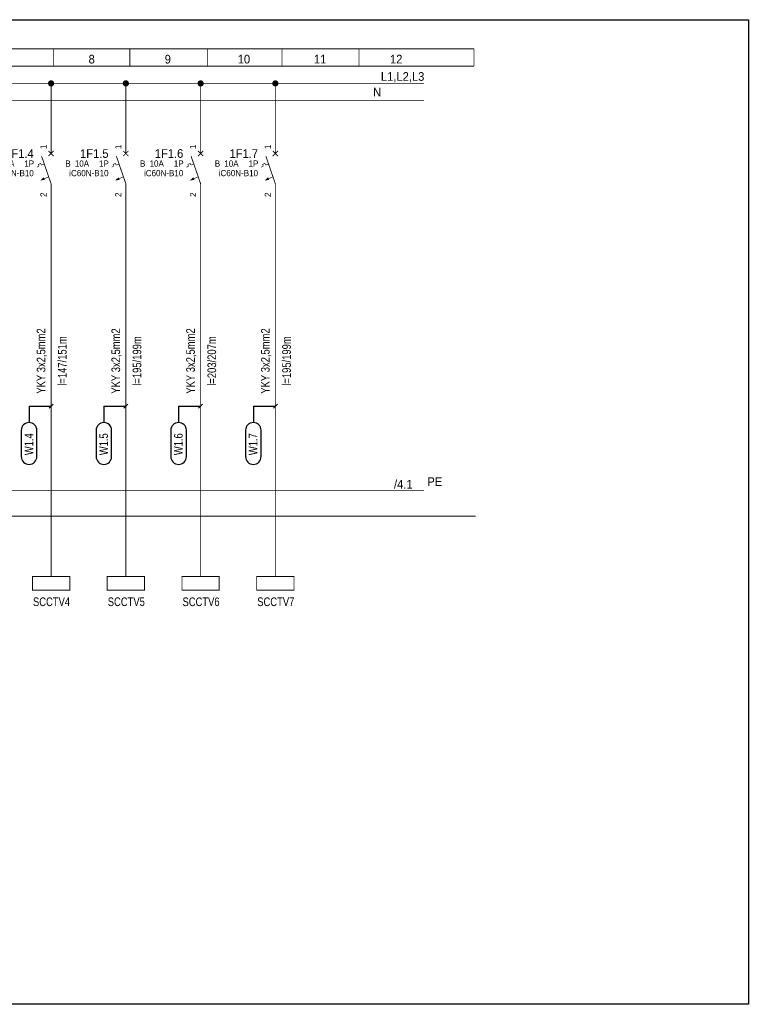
# Model space of a CAD drawing. Header units: millimetres. Extents: x -91 to 1961, y -1152 to 358.
# Tile 16 of 256: x 135 to 345, y -401 to -116. Entities that reach past the tile are written whole.
import ezdxf
from ezdxf.enums import TextEntityAlignment as Align

# ---------------------------------------------------------------- set-up
doc = ezdxf.new("R2010")
doc.units = ezdxf.units.MM
doc.header["$MEASUREMENT"] = 0
for name, pattern in [('1', [9, 7, -2]), ('10', [10, 5, -5]), ('9', [1.5, 0.5, -1])]:
    doc.linetypes.add(name, pattern=pattern)
doc.layers.get('0').update_dxf_attribs({"linetype": 'CONTINUOUS'})
doc.styles.add('ARIAL', font='ARIAL.ttf', dxfattribs={"height": 0.2})

# ---------------------------------------------------------------- blocks, each defined once
blk = doc.blocks.new('PCS26-10')
at = {"color": 7, "width": 0.924}
blk.add_attdef('', text='', height=2.5, dxfattribs=at).set_placement((1, 0.5), align=Align.BOTTOM_LEFT)
blk = doc.blocks.new('PCS2-0_STATE1')
at = {"color": 7, "linetype": 'Continuous'}
for points, const_width in [([(0, 3.75), (0, 7.5)], 0.25), ([(0, -5), (-2.75, 3)], 0.25), ([(-0.75, 4.5), (0.75, 3)], 0.25), ([(-0.75, 3), (0.75, 4.5)], 0.25), ([(-3.5, 0.1), (-4.1, -0.2)], 0.18), ([(-2.8, 0.4), (-3, 0.9), (-3.7, 0.6), (-3.5, 0.1)], 0.18), ([(-2, 0.7), (-2.8, 0.4)], 0.18), ([(-0.691, -2.989), (-2.9, -3.9)], 0.18), ([(0, -5), (0, -10)], 0.25)]:
    blk.add_lwpolyline(points, dxfattribs=dict(at, const_width=const_width))
blk.add_solid([(-2.1, -3.1), (-3.1, -4), (-1.8, -3.9)], dxfattribs=at)
at = {"color": 5, "width": 0.933333, "flags": 1}
blk.add_attdef('PN0', text='', height=1.8, rotation=90, dxfattribs=at).set_placement((-0.75, 5), align=Align.BOTTOM_LEFT)
at = {"color": 7, "width": 0.924}
blk.add_attdef('', text='', height=2.5, dxfattribs=at).set_placement((-5, 5), align=Align.TOP_RIGHT)
at = {"color": 5, "width": 0.933333, "flags": 1}
blk.add_attdef('PN1', text='', height=1.8, rotation=90, dxfattribs=at).set_placement((-0.75, -7.5), align=Align.BOTTOM_RIGHT)

msp = doc.modelspace()

# ---------------------------------------------------------------- linework, layer by layer
at = {"linetype": 'Continuous'}
for p, q in [((137.55, -227.87), (143.91, -227.87)), ((137.55, -227.87), (137.55, -232.59)), ((159.16, -227.87), (165.52, -227.87)), ((159.16, -227.87), (159.16, -232.59)), ((180.76, -227.87), (187.12, -227.87)), ((180.76, -227.87), (180.76, -232.59)), ((202.36, -227.87), (208.72, -227.87)), ((202.36, -227.87), (202.36, -232.59))]:
    msp.add_line(p, q, dxfattribs=at)
at = {"color": 7, "true_color": 0xffffff}
msp.add_lwpolyline([(-72.83, -116.26), (345.4, -116.26), (345.4, -400.6), (-72.83, -400.6)], close=True, dxfattribs=at)
at = {"color": 7, "linetype": 'Continuous', "const_width": 0.25}
for points in [[(-20.86, -124.66), (266.14, -124.66)], [(144.64, -124.66), (144.64, -129.66)], [(166.64, -124.66), (166.64, -129.66)], [(189.14, -124.66), (189.14, -129.66)], [(210.64, -124.66), (210.64, -129.66)], [(232.89, -124.66), (232.89, -129.66)], [(266.14, -129.66), (266.14, -124.66)], [(-20.86, -129.66), (266.14, -129.66)], [(31.64, -134.66), (251.64, -134.66)], [(143.91, -151.16), (143.91, -134.66)], [(165.52, -151.16), (165.52, -134.66)], [(187.12, -151.16), (187.12, -134.66)], [(208.72, -151.16), (208.72, -134.66)], [(143.91, -168.66), (143.91, -179.66)], [(143.91, -168.66), (143.91, -277.03)], [(165.52, -168.66), (165.52, -179.66)], [(165.52, -168.66), (165.52, -277.03)], [(187.12, -168.66), (187.12, -179.66)], [(187.12, -168.66), (187.12, -277.03)], [(208.72, -168.66), (208.72, -179.66)], [(208.72, -168.66), (208.72, -277.03)]]:
    msp.add_lwpolyline(points, dxfattribs=at)
at = {"color": 7, "const_width": 1}
for points in [[(144.31, -134.66), (144.3, -134.56), (144.26, -134.46), (144.19, -134.38), (144.11, -134.32), (144.02, -134.28), (143.91, -134.26), (143.81, -134.28), (143.71, -134.32), (143.63, -134.38), (143.57, -134.46), (143.53, -134.56), (143.51, -134.66), (143.53, -134.77), (143.57, -134.86), (143.63, -134.95), (143.71, -135.01), (143.81, -135.05), (143.91, -135.06), (144.02, -135.05), (144.11, -135.01), (144.19, -134.95), (144.26, -134.86), (144.3, -134.77), (144.31, -134.66)], [(165.92, -134.66), (165.9, -134.56), (165.86, -134.46), (165.8, -134.38), (165.72, -134.32), (165.62, -134.28), (165.52, -134.26), (165.41, -134.28), (165.32, -134.32), (165.23, -134.38), (165.17, -134.46), (165.13, -134.56), (165.12, -134.66), (165.13, -134.77), (165.17, -134.86), (165.23, -134.95), (165.32, -135.01), (165.41, -135.05), (165.52, -135.06), (165.62, -135.05), (165.72, -135.01), (165.8, -134.95), (165.86, -134.86), (165.9, -134.77), (165.92, -134.66)], [(187.52, -134.66), (187.51, -134.56), (187.47, -134.46), (187.4, -134.38), (187.32, -134.32), (187.22, -134.28), (187.12, -134.26), (187.02, -134.28), (186.92, -134.32), (186.84, -134.38), (186.77, -134.46), (186.73, -134.56), (186.72, -134.66), (186.73, -134.77), (186.77, -134.86), (186.84, -134.95), (186.92, -135.01), (187.02, -135.05), (187.12, -135.06), (187.22, -135.05), (187.32, -135.01), (187.4, -134.95), (187.47, -134.86), (187.51, -134.77), (187.52, -134.66)], [(209.12, -134.66), (209.11, -134.56), (209.07, -134.46), (209.01, -134.38), (208.92, -134.32), (208.83, -134.28), (208.72, -134.26), (208.62, -134.28), (208.52, -134.32), (208.44, -134.38), (208.38, -134.46), (208.34, -134.56), (208.32, -134.66), (208.34, -134.77), (208.38, -134.86), (208.44, -134.95), (208.52, -135.01), (208.62, -135.05), (208.72, -135.06), (208.83, -135.05), (208.92, -135.01), (209.01, -134.95), (209.07, -134.86), (209.11, -134.77), (209.12, -134.66)]]:
    msp.add_lwpolyline(points, close=True, dxfattribs=at)
at = {"color": 5, "linetype": '1', "const_width": 0.25}
msp.add_lwpolyline([(36.64, -139.66), (251.64, -139.66)], dxfattribs=at)
at = {"linetype": 'Continuous', "flags": 128}
for points in [[(143.91, -227.87), (144.5, -227.29)], [(165.52, -227.87), (166.1, -227.29)], [(187.12, -227.87), (187.7, -227.29)], [(208.72, -227.87), (209.31, -227.29)], [(143.91, -227.87), (143.33, -228.46)], [(165.52, -227.87), (164.93, -228.46)], [(187.12, -227.87), (186.53, -228.46)], [(208.72, -227.87), (208.14, -228.46)]]:
    msp.add_lwpolyline(points, dxfattribs=at)
at = {"color": 7}
for points in [[(135.3, -234.84), (135.3, -242.44)], [(139.8, -242.44), (139.8, -234.84)], [(156.91, -234.84), (156.91, -242.44)], [(161.41, -242.44), (161.41, -234.84)], [(178.51, -234.84), (178.51, -242.44)], [(183.01, -242.44), (183.01, -234.84)], [(200.11, -234.84), (200.11, -242.44)], [(204.61, -242.44), (204.61, -234.84)]]:
    msp.add_lwpolyline(points, dxfattribs=at)
at = {"color": 3, "linetype": '10', "const_width": 0.25}
for points in [[(169.14, -252.16), (61.64, -252.16)], [(169.14, -252.16), (251.64, -252.16)]]:
    msp.add_lwpolyline(points, dxfattribs=at)
at = {"color": 7, "linetype": '9', "const_width": 0.25}
msp.add_lwpolyline([(-20.86, -259.66), (266.64, -259.66)], dxfattribs=at)
at = {"color": 7, "linetype": 'Continuous', "const_width": 0.25}
for points in [[(138.52, -277.03), (149.3, -277.03), (149.3, -280.98), (138.52, -280.98)], [(160.13, -277.03), (170.91, -277.03), (170.91, -280.98), (160.13, -280.98)], [(181.73, -277.03), (192.51, -277.03), (192.51, -280.98), (181.73, -280.98)], [(203.33, -277.03), (214.11, -277.03), (214.11, -280.98), (203.33, -280.98)]]:
    msp.add_lwpolyline(points, close=True, dxfattribs=at)
at = {"color": 7, "linetype": 'Continuous'}
for centre, start, end in [((137.55, -234.84), 0, 180), ((159.16, -234.84), 0, 180), ((180.76, -234.84), 0, 180), ((202.36, -234.84), 0, 180), ((137.55, -242.44), 180, 0), ((159.16, -242.44), 180, 0), ((180.76, -242.44), 180, 0), ((202.36, -242.44), 180, 0)]:
    msp.add_arc(centre, 2.25, start, end, dxfattribs=at)

# ---------------------------------------------------------------- block references
ref = msp.add_blockref('PCS26-10', (236.72, -134.66))
ref.add_attrib('', 'L1,L2,L3', dxfattribs={"color": 7, "height": 2.5, "style": 'ARIAL', "width": 0.924}).set_placement((239.22, -134.66), align=Align.BOTTOM_LEFT)
ref = msp.add_blockref('PCS26-10', (235.95, -139.66))
ref.add_attrib('', 'N', dxfattribs={"color": 7, "height": 2.5, "style": 'ARIAL', "width": 0.924}).set_placement((236.95, -139.16), align=Align.BOTTOM_LEFT)
ref = msp.add_blockref('PCS2-0_STATE1', (143.91, -158.66))
ref.add_attrib('', '1F1.4', dxfattribs={"color": 7, "height": 2.5, "style": 'ARIAL', "width": 0.924}).set_placement((138.91, -153.66), align=Align.TOP_RIGHT)
ref.add_attrib('DF1', '10A', dxfattribs={"color": 5, "height": 1.8, "style": 'ARIAL', "width": 0.924}).set_placement((129.16, -156.91), align=Align.TOP_LEFT)
ref.add_attrib('DF2', 'B', dxfattribs={"color": 5, "height": 1.8, "style": 'ARIAL', "width": 0.924}).set_placement((126.41, -156.91), align=Align.TOP_LEFT)
ref.add_attrib('DF3', '1P', dxfattribs={"color": 5, "height": 1.8, "style": 'ARIAL', "width": 0.924}).set_placement((136.16, -156.91), align=Align.TOP_LEFT)
ref.add_attrib('DF4', 'iC60N-B10', dxfattribs={"color": 5, "height": 1.8, "style": 'ARIAL', "width": 0.924}).set_placement((138.91, -159.66), align=Align.TOP_RIGHT)
ref.add_attrib('PN0', '1', dxfattribs={"color": 5, "height": 1.8, "rotation": 90, "style": 'ARIAL', "width": 0.933333}).set_placement((143.16, -153.66), align=Align.BOTTOM_LEFT)
ref.add_attrib('PN1', '2', dxfattribs={"color": 5, "height": 1.8, "rotation": 90, "style": 'ARIAL', "width": 0.933333}).set_placement((143.16, -166.16), align=Align.BOTTOM_RIGHT)
ref = msp.add_blockref('PCS2-0_STATE1', (165.52, -158.66))
ref.add_attrib('', '1F1.5', dxfattribs={"color": 7, "height": 2.5, "style": 'ARIAL', "width": 0.924}).set_placement((160.52, -153.66), align=Align.TOP_RIGHT)
ref.add_attrib('DF1', '10A', dxfattribs={"color": 5, "height": 1.8, "style": 'ARIAL', "width": 0.924}).set_placement((150.77, -156.91), align=Align.TOP_LEFT)
ref.add_attrib('DF2', 'B', dxfattribs={"color": 5, "height": 1.8, "style": 'ARIAL', "width": 0.924}).set_placement((148.02, -156.91), align=Align.TOP_LEFT)
ref.add_attrib('DF3', '1P', dxfattribs={"color": 5, "height": 1.8, "style": 'ARIAL', "width": 0.924}).set_placement((157.77, -156.91), align=Align.TOP_LEFT)
ref.add_attrib('DF4', 'iC60N-B10', dxfattribs={"color": 5, "height": 1.8, "style": 'ARIAL', "width": 0.924}).set_placement((160.52, -159.66), align=Align.TOP_RIGHT)
ref.add_attrib('PN0', '1', dxfattribs={"color": 5, "height": 1.8, "rotation": 90, "style": 'ARIAL', "width": 0.933333}).set_placement((164.77, -153.66), align=Align.BOTTOM_LEFT)
ref.add_attrib('PN1', '2', dxfattribs={"color": 5, "height": 1.8, "rotation": 90, "style": 'ARIAL', "width": 0.933333}).set_placement((164.77, -166.16), align=Align.BOTTOM_RIGHT)
ref = msp.add_blockref('PCS2-0_STATE1', (187.12, -158.66))
ref.add_attrib('', '1F1.6', dxfattribs={"color": 7, "height": 2.5, "style": 'ARIAL', "width": 0.924}).set_placement((182.12, -153.66), align=Align.TOP_RIGHT)
ref.add_attrib('DF1', '10A', dxfattribs={"color": 5, "height": 1.8, "style": 'ARIAL', "width": 0.924}).set_placement((172.37, -156.91), align=Align.TOP_LEFT)
ref.add_attrib('DF2', 'B', dxfattribs={"color": 5, "height": 1.8, "style": 'ARIAL', "width": 0.924}).set_placement((169.62, -156.91), align=Align.TOP_LEFT)
ref.add_attrib('DF3', '1P', dxfattribs={"color": 5, "height": 1.8, "style": 'ARIAL', "width": 0.924}).set_placement((179.37, -156.91), align=Align.TOP_LEFT)
ref.add_attrib('DF4', 'iC60N-B10', dxfattribs={"color": 5, "height": 1.8, "style": 'ARIAL', "width": 0.924}).set_placement((182.12, -159.66), align=Align.TOP_RIGHT)
ref.add_attrib('PN0', '1', dxfattribs={"color": 5, "height": 1.8, "rotation": 90, "style": 'ARIAL', "width": 0.933333}).set_placement((186.37, -153.66), align=Align.BOTTOM_LEFT)
ref.add_attrib('PN1', '2', dxfattribs={"color": 5, "height": 1.8, "rotation": 90, "style": 'ARIAL', "width": 0.933333}).set_placement((186.37, -166.16), align=Align.BOTTOM_RIGHT)
ref = msp.add_blockref('PCS2-0_STATE1', (208.72, -158.66))
ref.add_attrib('', '1F1.7', dxfattribs={"color": 7, "height": 2.5, "style": 'ARIAL', "width": 0.924}).set_placement((203.72, -153.66), align=Align.TOP_RIGHT)
ref.add_attrib('DF1', '10A', dxfattribs={"color": 5, "height": 1.8, "style": 'ARIAL', "width": 0.924}).set_placement((193.97, -156.91), align=Align.TOP_LEFT)
ref.add_attrib('DF2', 'B', dxfattribs={"color": 5, "height": 1.8, "style": 'ARIAL', "width": 0.924}).set_placement((191.22, -156.91), align=Align.TOP_LEFT)
ref.add_attrib('DF3', '1P', dxfattribs={"color": 5, "height": 1.8, "style": 'ARIAL', "width": 0.924}).set_placement((200.97, -156.91), align=Align.TOP_LEFT)
ref.add_attrib('DF4', 'iC60N-B10', dxfattribs={"color": 5, "height": 1.8, "style": 'ARIAL', "width": 0.924}).set_placement((203.72, -159.66), align=Align.TOP_RIGHT)
ref.add_attrib('PN0', '1', dxfattribs={"color": 5, "height": 1.8, "rotation": 90, "style": 'ARIAL', "width": 0.933333}).set_placement((207.97, -153.66), align=Align.BOTTOM_LEFT)
ref.add_attrib('PN1', '2', dxfattribs={"color": 5, "height": 1.8, "rotation": 90, "style": 'ARIAL', "width": 0.933333}).set_placement((207.97, -166.16), align=Align.BOTTOM_RIGHT)
ref = msp.add_blockref('PCS26-10', (251.64, -252.16))
ref.add_attrib('', 'PE', dxfattribs={"color": 7, "height": 2.5, "style": 'ARIAL', "width": 0.924}).set_placement((252.64, -251.66), align=Align.BOTTOM_LEFT)
ref.add_attrib('REF0', '/4.1', dxfattribs={"color": 7, "height": 2.5, "style": 'ARIAL', "width": 0.924}).set_placement((248.39, -249.16), align=Align.TOP_RIGHT)

# ---------------------------------------------------------------- texts
at = {"color": 9, "style": 'ARIAL', "width": 0.924}
for s, p in [('8', (155.64, -127.66)), ('9', (177.64, -127.66)), ('10', (199.64, -127.66)), ('11', (221.64, -127.66)), ('12', (243.64, -127.66))]:
    msp.add_text(s, height=2.5, dxfattribs=at).set_placement(p, align=Align.MIDDLE_CENTER)
at = {"style": 'ARIAL', "width": 0.777778}
for s, p in [('YKY 3x2,5mm2', (141.01, -214.83)), ('YKY 3x2,5mm2', (162.61, -214.83)), ('YKY 3x2,5mm2', (184.21, -214.83)), ('YKY 3x2,5mm2', (205.82, -214.83)), ('l=147/151m', (147.14, -214.83)), ('l=195/199m', (168.74, -214.83)), ('l=203/207m', (190.35, -214.83)), ('l=195/199m', (211.95, -214.83)), ('W1.4', (137.49, -238.86)), ('W1.5', (159.09, -238.86)), ('W1.6', (180.69, -238.86)), ('W1.7', (202.3, -238.86))]:
    msp.add_text(s, height=2.5, rotation=90, dxfattribs=at).set_placement(p, align=Align.MIDDLE_CENTER)
for s, p in [('SCCTV4', (144.04, -284.35)), ('SCCTV5', (165.65, -284.35)), ('SCCTV6', (187.25, -284.35)), ('SCCTV7', (208.85, -284.35))]:
    msp.add_text(s, height=2.5, dxfattribs=at).set_placement(p, align=Align.MIDDLE_CENTER)

doc.saveas('drawing.dxf')
